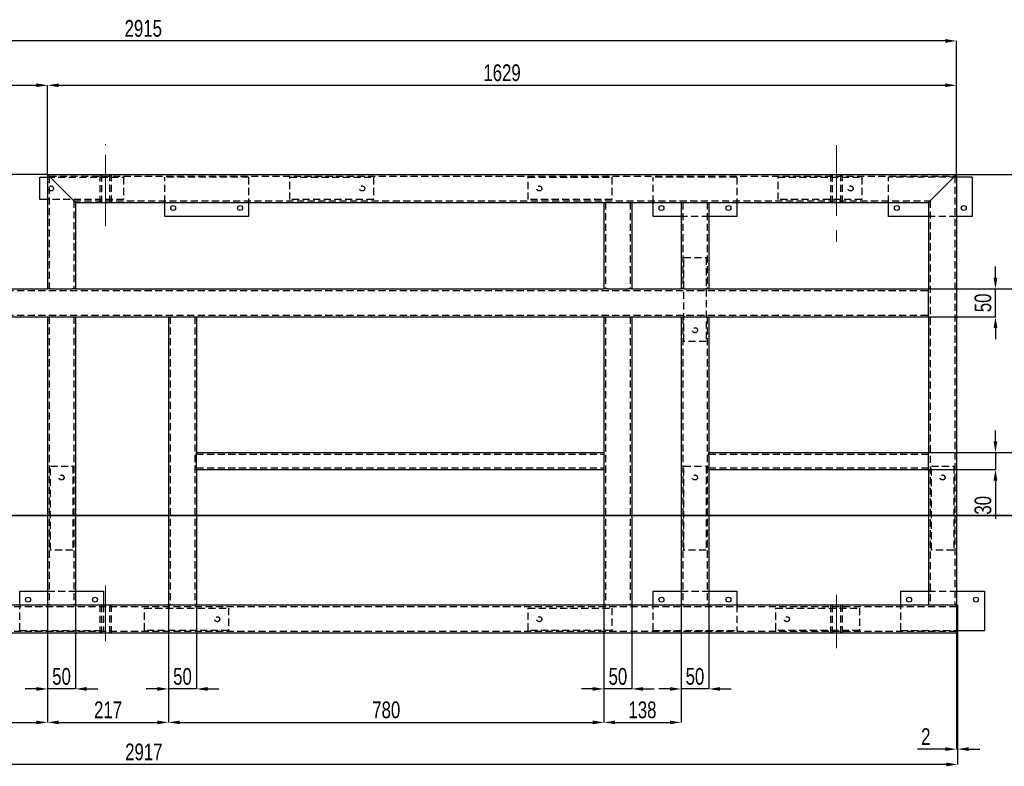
# Model space of a CAD drawing. Header units: millimetres. Extents: x 0 to 841, y 0 to 594.
# Tile 4 of 14: x 183 to 359, y 289 to 423. Entities that reach past the tile are written whole.
import ezdxf

# ---------------------------------------------------------------- set-up
doc = ezdxf.new("R2010")
doc.units = ezdxf.units.MM
doc.header["$PDSIZE"] = -1
doc.linetypes.add('CENTERX2', pattern=[20.32, 12.7, -2.54, 2.54, -2.54])
doc.linetypes.add('HIDDEN', pattern=[1.905, 1.27, -0.635])
for name, color, linetype in [('COTES', 1, 'Continuous'), ('TRAIT-MIXTES', 3, 'CENTERX2'), ('TRAIT-TIRET', 2, 'HIDDEN')]:
    doc.layers.add(name, color=color, linetype=linetype)
doc.layers.add('TRAIT-FORT', color=4, linetype='Continuous', lineweight=25)
doc.styles.add('SLDTEXTSTYLE0', font='TXT', dxfattribs={"width": 0.75})
doc.dimstyles.new('SLDDIMSTYLE0', dxfattribs={"dimtxt": 3, "dimasz": 2, "dimexe": 0, "dimexo": 0.0625, "dimgap": 0.75, "dimtad": 1, "dimdec": 0, "dimlfac": 10, "dimrnd": 1e-09, "dimzin": 12, "dimdsep": 46, "dimtxsty": 'SLDTEXTSTYLE0', "dimsah": 1, "dimcen": 0.09, "dimadec": 0, "dimazin": 3, "dimtfac": 1, "dimtdec": 0, "dimtofl": 0, "dimtmove": 0, "dimatfit": 3, "dimfxl": 1, "dimfrac": 2, "dimtolj": 1, "dimtzin": 12, "dimarcsym": 0})
doc.dimstyles.new('SLDDIMSTYLE1', dxfattribs={"dimtxt": 3, "dimasz": 2, "dimexe": 0, "dimexo": 0.0625, "dimgap": 0.75, "dimtad": 1, "dimdec": 0, "dimlfac": 10, "dimrnd": 1e-09, "dimzin": 12, "dimdsep": 46, "dimtxsty": 'SLDTEXTSTYLE0', "dimsah": 1, "dimcen": 0.09, "dimadec": 0, "dimazin": 3, "dimtfac": 1, "dimtdec": 0, "dimtmove": 0, "dimatfit": 0, "dimfxl": 1, "dimfrac": 2, "dimtolj": 1, "dimtzin": 12, "dimarcsym": 0})

# ---------------------------------------------------------------- blocks, each defined once
blk = doc.blocks.new('_D')
at = {"layer": 'COTES', "color": 0, "lineweight": -2, "transparency": 16777216}
for p, q in [((187.7, 395.27), (41.1, 395.27)), ((41.1, 393.27), (41.1, 315.07)), ((59.1, 313.07), (41.1, 313.07))]:
    blk.add_line(p, q, dxfattribs=at)
at = {"layer": 'COTES', "color": 0, "transparency": 16777216}
for points in [[(40.76, 393.27), (41.43, 393.27), (41.1, 395.27)], [(40.76, 315.07), (41.43, 315.07), (41.1, 313.07)]]:
    blk.add_solid(points, dxfattribs=at)
at = {"layer": 'Defpoints', "color": 0, "transparency": 16777216}
for p in [(187.76, 395.27), (41.1, 313.07), (59.16, 313.07)]:
    blk.add_point(p, dxfattribs=at)
at = {"layer": 'COTES', "color": 0, "transparency": 16777216, "insert": (37.35, 354.17), "char_height": 3, "attachment_point": 2, "rotation": 90, "style": 'SLDTEXTSTYLE0'}
blk.add_mtext('\\A1;822', dxfattribs=at)
blk = doc.blocks.new('_D_1')
at = {"layer": 'COTES', "color": 0, "lineweight": -2, "transparency": 16777216}
for p, q in [((59.16, 313.01), (59.16, 289.53)), ((350.86, 313.01), (350.86, 289.53)), ((348.86, 289.53), (61.16, 289.53))]:
    blk.add_line(p, q, dxfattribs=at)
at = {"layer": 'COTES', "color": 0, "transparency": 16777216}
for points in [[(61.16, 289.87), (61.16, 289.2), (59.16, 289.53)], [(348.86, 289.87), (348.86, 289.2), (350.86, 289.53)]]:
    blk.add_solid(points, dxfattribs=at)
at = {"layer": 'Defpoints', "color": 0, "transparency": 16777216}
for p in [(59.16, 313.07), (350.86, 313.07), (59.16, 289.53)]:
    blk.add_point(p, dxfattribs=at)
at = {"layer": 'COTES', "color": 0, "transparency": 16777216, "insert": (205.01, 293.28), "char_height": 3, "attachment_point": 2, "style": 'SLDTEXTSTYLE0'}
blk.add_mtext('\\A1;2917', dxfattribs=at)
blk = doc.blocks.new('_D_2')
at = {"layer": 'COTES', "color": 0, "lineweight": -2, "transparency": 16777216}
for p, q in [((350.66, 313.01), (350.66, 292.28)), ((350.86, 313.01), (350.86, 292.28)), ((348.66, 292.28), (343.66, 292.28)), ((350.86, 292.28), (350.66, 292.28)), ((352.86, 292.28), (354.86, 292.28))]:
    blk.add_line(p, q, dxfattribs=at)
at = {"layer": 'COTES', "color": 0, "transparency": 16777216}
for points in [[(348.66, 292.61), (348.66, 291.95), (350.66, 292.28)], [(352.86, 292.61), (352.86, 291.95), (350.86, 292.28)]]:
    blk.add_solid(points, dxfattribs=at)
at = {"layer": 'Defpoints', "color": 0, "transparency": 16777216}
for p in [(350.66, 313.07), (350.86, 313.07), (350.66, 292.28)]:
    blk.add_point(p, dxfattribs=at)
at = {"layer": 'COTES', "color": 0, "transparency": 16777216, "insert": (345.16, 296.03), "char_height": 3, "attachment_point": 2, "style": 'SLDTEXTSTYLE0'}
blk.add_mtext('\\A1;2', dxfattribs=at)
blk = doc.blocks.new('_D_5')
at = {"layer": 'COTES', "color": 0, "lineweight": -2, "transparency": 16777216}
for p, q in [((129.66, 318.01), (129.66, 297.07)), ((187.76, 318.01), (187.76, 297.07)), ((131.66, 297.07), (185.76, 297.07))]:
    blk.add_line(p, q, dxfattribs=at)
at = {"layer": 'COTES', "color": 0, "transparency": 16777216}
for points in [[(131.66, 297.4), (131.66, 296.74), (129.66, 297.07)], [(185.76, 297.4), (185.76, 296.74), (187.76, 297.07)]]:
    blk.add_solid(points, dxfattribs=at)
at = {"layer": 'Defpoints', "color": 0, "transparency": 16777216}
for p in [(129.66, 318.07), (187.76, 318.07), (187.76, 297.07)]:
    blk.add_point(p, dxfattribs=at)
at = {"layer": 'COTES', "color": 0, "transparency": 16777216, "insert": (158.71, 300.82), "char_height": 3, "attachment_point": 2, "style": 'SLDTEXTSTYLE0'}
blk.add_mtext('\\A1;581', dxfattribs=at)
blk = doc.blocks.new('_D_6')
at = {"layer": 'COTES', "color": 0, "lineweight": -2, "transparency": 16777216}
for p, q in [((187.76, 318.01), (187.76, 297.07)), ((209.44, 318.01), (209.44, 297.07)), ((189.76, 297.07), (207.44, 297.07))]:
    blk.add_line(p, q, dxfattribs=at)
at = {"layer": 'COTES', "color": 0, "transparency": 16777216}
for points in [[(189.76, 297.4), (189.76, 296.74), (187.76, 297.07)], [(207.44, 297.4), (207.44, 296.74), (209.44, 297.07)]]:
    blk.add_solid(points, dxfattribs=at)
at = {"layer": 'Defpoints', "color": 0, "transparency": 16777216}
for p in [(187.76, 318.07), (209.44, 318.07), (209.44, 297.07)]:
    blk.add_point(p, dxfattribs=at)
at = {"layer": 'COTES', "color": 0, "transparency": 16777216, "insert": (198.6, 300.82), "char_height": 3, "attachment_point": 2, "style": 'SLDTEXTSTYLE0'}
blk.add_mtext('\\A1;217', dxfattribs=at)
blk = doc.blocks.new('_D_7')
at = {"layer": 'COTES', "color": 0, "lineweight": -2, "transparency": 16777216}
for p, q in [((209.44, 318.01), (209.44, 297.07)), ((287.48, 318.01), (287.48, 297.07)), ((211.44, 297.07), (285.48, 297.07))]:
    blk.add_line(p, q, dxfattribs=at)
at = {"layer": 'COTES', "color": 0, "transparency": 16777216}
for points in [[(211.44, 297.4), (211.44, 296.74), (209.44, 297.07)], [(285.48, 297.4), (285.48, 296.74), (287.48, 297.07)]]:
    blk.add_solid(points, dxfattribs=at)
at = {"layer": 'Defpoints', "color": 0, "transparency": 16777216}
for p in [(209.44, 318.07), (287.48, 318.07), (287.48, 297.07)]:
    blk.add_point(p, dxfattribs=at)
at = {"layer": 'COTES', "color": 0, "transparency": 16777216, "insert": (248.46, 300.82), "char_height": 3, "attachment_point": 2, "style": 'SLDTEXTSTYLE0'}
blk.add_mtext('\\A1;780', dxfattribs=at)
blk = doc.blocks.new('_D_8')
at = {"layer": 'COTES', "color": 0, "lineweight": -2, "transparency": 16777216}
for p, q in [((287.48, 318.01), (287.48, 297.07)), ((301.29, 318.01), (301.29, 297.07)), ((289.48, 297.07), (299.29, 297.07))]:
    blk.add_line(p, q, dxfattribs=at)
at = {"layer": 'COTES', "color": 0, "transparency": 16777216}
for points in [[(289.48, 297.4), (289.48, 296.74), (287.48, 297.07)], [(299.29, 297.4), (299.29, 296.74), (301.29, 297.07)]]:
    blk.add_solid(points, dxfattribs=at)
at = {"layer": 'Defpoints', "color": 0, "transparency": 16777216}
for p in [(287.48, 318.07), (301.29, 318.07), (301.29, 297.07)]:
    blk.add_point(p, dxfattribs=at)
at = {"layer": 'COTES', "color": 0, "transparency": 16777216, "insert": (294.38, 300.82), "char_height": 3, "attachment_point": 2, "style": 'SLDTEXTSTYLE0'}
blk.add_mtext('\\A1;138', dxfattribs=at)
blk = doc.blocks.new('_D_11')
at = {"layer": 'COTES', "color": 0, "lineweight": -2, "transparency": 16777216}
for p, q in [((187.76, 318.01), (187.76, 303.07)), ((192.76, 318.01), (192.76, 303.07)), ((185.76, 303.07), (183.76, 303.07)), ((192.76, 303.07), (187.76, 303.07)), ((194.76, 303.07), (196.76, 303.07))]:
    blk.add_line(p, q, dxfattribs=at)
at = {"layer": 'COTES', "color": 0, "transparency": 16777216}
for points in [[(185.76, 303.4), (185.76, 302.74), (187.76, 303.07)], [(194.76, 303.4), (194.76, 302.74), (192.76, 303.07)]]:
    blk.add_solid(points, dxfattribs=at)
at = {"layer": 'Defpoints', "color": 0, "transparency": 16777216}
for p in [(187.76, 318.07), (192.76, 318.07), (187.76, 303.07)]:
    blk.add_point(p, dxfattribs=at)
at = {"layer": 'COTES', "color": 0, "transparency": 16777216, "insert": (190.26, 306.82), "char_height": 3, "attachment_point": 2, "style": 'SLDTEXTSTYLE0'}
blk.add_mtext('\\A1;50', dxfattribs=at)
blk = doc.blocks.new('_D_12')
at = {"layer": 'COTES', "color": 0, "lineweight": -2, "transparency": 16777216}
for p, q in [((209.44, 318.01), (209.44, 303.07)), ((214.44, 318.01), (214.44, 303.07)), ((207.44, 303.07), (205.44, 303.07)), ((214.44, 303.07), (209.44, 303.07)), ((216.44, 303.07), (218.44, 303.07))]:
    blk.add_line(p, q, dxfattribs=at)
at = {"layer": 'COTES', "color": 0, "transparency": 16777216}
for points in [[(207.44, 303.4), (207.44, 302.74), (209.44, 303.07)], [(216.44, 303.4), (216.44, 302.74), (214.44, 303.07)]]:
    blk.add_solid(points, dxfattribs=at)
at = {"layer": 'Defpoints', "color": 0, "transparency": 16777216}
for p in [(209.44, 318.07), (214.44, 318.07), (209.44, 303.07)]:
    blk.add_point(p, dxfattribs=at)
at = {"layer": 'COTES', "color": 0, "transparency": 16777216, "insert": (211.94, 306.82), "char_height": 3, "attachment_point": 2, "style": 'SLDTEXTSTYLE0'}
blk.add_mtext('\\A1;50', dxfattribs=at)
blk = doc.blocks.new('_D_13')
at = {"layer": 'COTES', "color": 0, "lineweight": -2, "transparency": 16777216}
for p, q in [((287.48, 318.01), (287.48, 303.07)), ((292.48, 318.01), (292.48, 303.07)), ((285.48, 303.07), (283.48, 303.07)), ((292.48, 303.07), (287.48, 303.07)), ((294.48, 303.07), (296.48, 303.07))]:
    blk.add_line(p, q, dxfattribs=at)
at = {"layer": 'COTES', "color": 0, "transparency": 16777216}
for points in [[(285.48, 303.4), (285.48, 302.74), (287.48, 303.07)], [(294.48, 303.4), (294.48, 302.74), (292.48, 303.07)]]:
    blk.add_solid(points, dxfattribs=at)
at = {"layer": 'Defpoints', "color": 0, "transparency": 16777216}
for p in [(287.48, 318.07), (292.48, 318.07), (287.48, 303.07)]:
    blk.add_point(p, dxfattribs=at)
at = {"layer": 'COTES', "color": 0, "transparency": 16777216, "insert": (289.98, 306.82), "char_height": 3, "attachment_point": 2, "style": 'SLDTEXTSTYLE0'}
blk.add_mtext('\\A1;50', dxfattribs=at)
blk = doc.blocks.new('_D_14')
at = {"layer": 'COTES', "color": 0, "lineweight": -2, "transparency": 16777216}
for p, q in [((301.29, 318.01), (301.29, 303.07)), ((306.29, 318.01), (306.29, 303.07)), ((299.29, 303.07), (297.29, 303.07)), ((306.29, 303.07), (301.29, 303.07)), ((308.29, 303.07), (310.29, 303.07))]:
    blk.add_line(p, q, dxfattribs=at)
at = {"layer": 'COTES', "color": 0, "transparency": 16777216}
for points in [[(299.29, 303.4), (299.29, 302.74), (301.29, 303.07)], [(308.29, 303.4), (308.29, 302.74), (306.29, 303.07)]]:
    blk.add_solid(points, dxfattribs=at)
at = {"layer": 'Defpoints', "color": 0, "transparency": 16777216}
for p in [(301.29, 318.07), (306.29, 318.07), (301.29, 303.07)]:
    blk.add_point(p, dxfattribs=at)
at = {"layer": 'COTES', "color": 0, "transparency": 16777216, "insert": (303.79, 306.82), "char_height": 3, "attachment_point": 2, "style": 'SLDTEXTSTYLE0'}
blk.add_mtext('\\A1;50', dxfattribs=at)
blk = doc.blocks.new('_D_16')
at = {"layer": 'COTES', "color": 0, "lineweight": -2, "transparency": 16777216}
for p, q in [((134.66, 395.33), (134.66, 411.27)), ((136.66, 411.27), (185.76, 411.27)), ((187.76, 395.33), (187.76, 411.27))]:
    blk.add_line(p, q, dxfattribs=at)
at = {"layer": 'COTES', "color": 0, "transparency": 16777216}
for points in [[(136.66, 411.6), (136.66, 410.94), (134.66, 411.27)], [(185.76, 411.6), (185.76, 410.94), (187.76, 411.27)]]:
    blk.add_solid(points, dxfattribs=at)
at = {"layer": 'Defpoints', "color": 0, "transparency": 16777216}
for p in [(187.76, 411.27), (134.66, 395.27), (187.76, 395.27)]:
    blk.add_point(p, dxfattribs=at)
at = {"layer": 'COTES', "color": 0, "transparency": 16777216, "insert": (161.21, 415.02), "char_height": 3, "attachment_point": 2, "style": 'SLDTEXTSTYLE0'}
blk.add_mtext('\\A1;531', dxfattribs=at)
blk = doc.blocks.new('_D_17')
at = {"layer": 'COTES', "color": 0, "lineweight": -2, "transparency": 16777216}
for p, q in [((187.76, 395.33), (187.76, 411.27)), ((189.76, 411.27), (348.66, 411.27)), ((350.66, 395.33), (350.66, 411.27))]:
    blk.add_line(p, q, dxfattribs=at)
at = {"layer": 'COTES', "color": 0, "transparency": 16777216}
for points in [[(189.76, 411.6), (189.76, 410.94), (187.76, 411.27)], [(348.66, 411.6), (348.66, 410.94), (350.66, 411.27)]]:
    blk.add_solid(points, dxfattribs=at)
at = {"layer": 'Defpoints', "color": 0, "transparency": 16777216}
for p in [(350.66, 411.27), (187.76, 395.27), (350.66, 395.27)]:
    blk.add_point(p, dxfattribs=at)
at = {"layer": 'COTES', "color": 0, "transparency": 16777216, "insert": (269.21, 415.02), "char_height": 3, "attachment_point": 2, "style": 'SLDTEXTSTYLE0'}
blk.add_mtext('\\A1;1629', dxfattribs=at)
blk = doc.blocks.new('_D_18')
at = {"layer": 'COTES', "color": 0, "lineweight": -2, "transparency": 16777216}
for p, q in [((59.16, 395.33), (59.16, 419.22)), ((348.66, 419.22), (61.16, 419.22)), ((350.66, 395.33), (350.66, 419.22))]:
    blk.add_line(p, q, dxfattribs=at)
at = {"layer": 'COTES', "color": 0, "transparency": 16777216}
for points in [[(61.16, 419.55), (61.16, 418.89), (59.16, 419.22)], [(348.66, 419.55), (348.66, 418.89), (350.66, 419.22)]]:
    blk.add_solid(points, dxfattribs=at)
at = {"layer": 'Defpoints', "color": 0, "transparency": 16777216}
for p in [(59.16, 419.22), (59.16, 395.27), (350.66, 395.27)]:
    blk.add_point(p, dxfattribs=at)
at = {"layer": 'COTES', "color": 0, "transparency": 16777216, "insert": (204.91, 422.97), "char_height": 3, "attachment_point": 2, "style": 'SLDTEXTSTYLE0'}
blk.add_mtext('\\A1;2915', dxfattribs=at)
blk = doc.blocks.new('_D_21')
at = {"layer": 'COTES', "color": 0, "lineweight": -2, "transparency": 16777216}
for p, q in [((350.72, 395.27), (365.66, 395.27)), ((365.66, 393.27), (365.66, 376.77)), ((345.72, 374.77), (365.66, 374.77))]:
    blk.add_line(p, q, dxfattribs=at)
at = {"layer": 'COTES', "color": 0, "transparency": 16777216}
for points in [[(365.33, 393.27), (365.99, 393.27), (365.66, 395.27)], [(365.33, 376.77), (365.99, 376.77), (365.66, 374.77)]]:
    blk.add_solid(points, dxfattribs=at)
at = {"layer": 'Defpoints', "color": 0, "transparency": 16777216}
for p in [(350.66, 395.27), (345.66, 374.77), (365.66, 374.77)]:
    blk.add_point(p, dxfattribs=at)
at = {"layer": 'COTES', "color": 0, "transparency": 16777216, "insert": (361.91, 385.02), "char_height": 3, "attachment_point": 2, "rotation": 90, "style": 'SLDTEXTSTYLE0'}
blk.add_mtext('\\A1;205', dxfattribs=at)
blk = doc.blocks.new('_D_22')
at = {"layer": 'COTES', "color": 0, "lineweight": -2, "transparency": 16777216}
for p, q in [((357.65, 376.77), (357.65, 378.77)), ((345.72, 374.77), (357.65, 374.77)), ((357.65, 369.77), (357.65, 374.77)), ((345.72, 369.77), (357.65, 369.77)), ((357.65, 367.77), (357.65, 365.77))]:
    blk.add_line(p, q, dxfattribs=at)
at = {"layer": 'COTES', "color": 0, "transparency": 16777216}
for points in [[(357.31, 376.77), (357.98, 376.77), (357.65, 374.77)], [(357.31, 367.77), (357.98, 367.77), (357.65, 369.77)]]:
    blk.add_solid(points, dxfattribs=at)
at = {"layer": 'Defpoints', "color": 0, "transparency": 16777216}
for p in [(345.66, 374.77), (357.65, 374.77), (345.66, 369.77)]:
    blk.add_point(p, dxfattribs=at)
at = {"layer": 'COTES', "color": 0, "transparency": 16777216, "insert": (353.9, 372.27), "char_height": 3, "attachment_point": 2, "rotation": 90, "style": 'SLDTEXTSTYLE0'}
blk.add_mtext('\\A1;50', dxfattribs=at)
blk = doc.blocks.new('_D_23')
at = {"layer": 'COTES', "color": 0, "lineweight": -2, "transparency": 16777216}
for p, q in [((345.72, 374.77), (365.66, 374.77)), ((365.66, 372.77), (365.66, 347.42)), ((345.72, 345.42), (365.66, 345.42))]:
    blk.add_line(p, q, dxfattribs=at)
at = {"layer": 'COTES', "color": 0, "transparency": 16777216}
for points in [[(365.33, 372.77), (365.99, 372.77), (365.66, 374.77)], [(365.33, 347.42), (365.99, 347.42), (365.66, 345.42)]]:
    blk.add_solid(points, dxfattribs=at)
at = {"layer": 'Defpoints', "color": 0, "transparency": 16777216}
for p in [(345.66, 374.77), (345.66, 345.42), (365.66, 345.42)]:
    blk.add_point(p, dxfattribs=at)
at = {"layer": 'COTES', "color": 0, "transparency": 16777216, "insert": (361.91, 360.1), "char_height": 3, "attachment_point": 2, "rotation": 90, "style": 'SLDTEXTSTYLE0'}
blk.add_mtext('\\A1;293', dxfattribs=at)
blk = doc.blocks.new('_D_24')
at = {"layer": 'COTES', "color": 0, "lineweight": -2, "transparency": 16777216}
for p, q in [((357.65, 347.42), (357.65, 349.42)), ((345.72, 345.42), (357.65, 345.42)), ((357.65, 345.42), (357.65, 342.42)), ((345.72, 342.42), (357.65, 342.42)), ((357.65, 340.42), (357.65, 333.55))]:
    blk.add_line(p, q, dxfattribs=at)
at = {"layer": 'COTES', "color": 0, "transparency": 16777216}
for points in [[(357.31, 347.42), (357.98, 347.42), (357.65, 345.42)], [(357.31, 340.42), (357.98, 340.42), (357.65, 342.42)]]:
    blk.add_solid(points, dxfattribs=at)
at = {"layer": 'Defpoints', "color": 0, "transparency": 16777216}
for p in [(345.66, 345.42), (357.65, 345.42), (345.66, 342.42)]:
    blk.add_point(p, dxfattribs=at)
at = {"layer": 'COTES', "color": 0, "transparency": 16777216, "insert": (353.9, 335.98), "char_height": 3, "attachment_point": 2, "rotation": 90, "style": 'SLDTEXTSTYLE0'}
blk.add_mtext('\\A1;30', dxfattribs=at)

msp = doc.modelspace()

# ---------------------------------------------------------------- linework, layer by layer
at = {"lineweight": 35}
msp.add_line((363.99, 334.15), (47.96, 334.15), dxfattribs=at)
at = {"layer": 'TRAIT-FORT', "lineweight": 25}
for p, q in [((186.36, 390.77), (186.36, 394.77)), ((186.36, 394.77), (187.76, 394.77)), ((187.76, 395.27), (350.66, 395.27)), ((187.76, 395.27), (187.76, 374.77)), ((192.16, 390.87), (188.36, 394.67)), ((346.26, 390.87), (350.06, 394.67)), ((350.06, 394.67), (350.66, 395.27)), ((350.66, 395.27), (350.66, 318.07)), ((353.46, 394.77), (350.66, 394.77)), ((353.46, 394.77), (353.46, 387.77)), ((187.76, 390.77), (186.36, 390.77)), ((192.76, 390.27), (287.48, 390.27)), ((192.76, 390.27), (192.76, 374.77)), ((208.76, 387.77), (208.76, 390.27)), ((223.76, 390.27), (223.76, 387.77)), ((287.48, 390.27), (287.48, 374.77)), ((287.48, 390.27), (288.08, 390.27)), ((288.08, 390.27), (291.88, 390.27)), ((291.88, 390.27), (292.48, 390.27)), ((292.48, 390.27), (301.29, 390.27)), ((292.48, 390.27), (292.48, 374.77)), ((296.29, 387.77), (296.29, 390.27)), ((301.29, 390.27), (301.29, 374.77)), ((301.29, 390.27), (301.89, 390.27)), ((301.89, 390.27), (305.69, 390.27)), ((305.69, 390.27), (306.29, 390.27)), ((306.29, 390.27), (345.66, 390.27)), ((306.29, 390.27), (306.29, 374.77)), ((311.29, 390.27), (311.29, 387.77)), ((338.46, 387.77), (338.46, 390.27)), ((345.66, 390.27), (345.66, 374.77)), ((223.76, 387.77), (208.76, 387.77)), ((301.29, 387.77), (296.29, 387.77)), ((311.29, 387.77), (306.29, 387.77)), ((345.66, 387.77), (338.46, 387.77)), ((353.46, 387.77), (350.66, 387.77)), ((134.66, 374.77), (187.76, 374.77)), ((188.36, 374.77), (187.76, 374.77)), ((188.36, 374.77), (192.16, 374.77)), ((192.76, 374.77), (192.16, 374.77)), ((192.76, 374.77), (287.48, 374.77)), ((288.08, 374.77), (287.48, 374.77)), ((288.08, 374.77), (291.88, 374.77)), ((292.48, 374.77), (291.88, 374.77)), ((292.48, 374.77), (301.29, 374.77)), ((301.89, 374.77), (301.29, 374.77)), ((301.89, 374.77), (305.69, 374.77)), ((306.29, 374.77), (305.69, 374.77)), ((306.29, 374.77), (345.66, 374.77)), ((345.66, 374.17), (345.66, 374.77)), ((345.66, 370.37), (345.66, 374.17)), ((162.19, 369.77), (187.76, 369.77)), ((187.76, 369.77), (187.76, 318.07)), ((187.76, 369.77), (188.36, 369.77)), ((188.36, 369.77), (192.16, 369.77)), ((192.16, 369.77), (192.76, 369.77)), ((192.76, 369.77), (209.44, 369.77)), ((192.76, 369.77), (192.76, 318.07)), ((209.44, 369.77), (209.44, 318.07)), ((209.44, 369.77), (210.04, 369.77)), ((210.04, 369.77), (213.84, 369.77)), ((213.84, 369.77), (214.44, 369.77)), ((214.44, 369.77), (287.48, 369.77)), ((214.44, 369.77), (214.44, 345.42)), ((287.48, 369.77), (287.48, 345.42)), ((287.48, 369.77), (288.08, 369.77)), ((288.08, 369.77), (291.88, 369.77)), ((291.88, 369.77), (292.48, 369.77)), ((292.48, 369.77), (301.29, 369.77)), ((292.48, 369.77), (292.48, 318.07)), ((301.29, 369.77), (301.29, 318.07)), ((301.29, 369.77), (301.89, 369.77)), ((301.89, 369.77), (305.69, 369.77)), ((305.69, 369.77), (306.29, 369.77)), ((306.29, 369.77), (345.66, 369.77)), ((306.29, 369.77), (306.29, 345.42)), ((345.66, 369.77), (345.66, 370.37)), ((345.66, 369.77), (345.66, 345.42)), ((214.44, 345.42), (287.48, 345.42)), ((214.44, 344.82), (214.44, 345.42)), ((214.44, 343.02), (214.44, 344.82)), ((287.48, 345.42), (287.48, 344.82)), ((287.48, 344.82), (287.48, 343.02)), ((306.29, 345.42), (345.66, 345.42)), ((306.29, 344.82), (306.29, 345.42)), ((306.29, 344.82), (306.29, 343.02)), ((345.66, 344.82), (345.66, 345.42)), ((345.66, 343.02), (345.66, 344.82)), ((214.44, 342.42), (214.44, 343.02)), ((214.44, 342.42), (287.48, 342.42)), ((214.44, 342.42), (214.44, 318.07)), ((287.48, 343.02), (287.48, 342.42)), ((287.48, 342.42), (287.48, 318.07)), ((306.29, 342.42), (306.29, 343.02)), ((306.29, 342.42), (345.66, 342.42)), ((306.29, 342.42), (306.29, 318.07)), ((345.66, 342.42), (345.66, 343.02)), ((345.66, 342.42), (345.66, 318.07)), ((182.76, 320.57), (187.76, 320.57)), ((182.76, 318.07), (182.76, 320.57)), ((192.76, 320.57), (197.76, 320.57)), ((197.76, 320.57), (197.76, 318.07)), ((296.29, 320.57), (301.29, 320.57)), ((296.29, 318.07), (296.29, 320.57)), ((306.29, 320.57), (311.29, 320.57)), ((311.29, 320.57), (311.29, 318.07)), ((340.66, 320.57), (345.66, 320.57)), ((340.66, 318.07), (340.66, 320.57)), ((350.66, 320.57), (355.66, 320.57)), ((355.66, 320.57), (355.66, 313.57)), ((187.76, 318.07), (162.19, 318.07)), ((188.36, 318.07), (187.76, 318.07)), ((192.16, 318.07), (188.36, 318.07)), ((192.76, 318.07), (192.16, 318.07)), ((209.44, 318.07), (192.76, 318.07)), ((210.04, 318.07), (209.44, 318.07)), ((213.84, 318.07), (210.04, 318.07)), ((214.44, 318.07), (213.84, 318.07)), ((287.48, 318.07), (214.44, 318.07)), ((288.08, 318.07), (287.48, 318.07)), ((291.88, 318.07), (288.08, 318.07)), ((292.48, 318.07), (291.88, 318.07)), ((301.29, 318.07), (292.48, 318.07)), ((301.89, 318.07), (301.29, 318.07)), ((305.69, 318.07), (301.89, 318.07)), ((306.29, 318.07), (305.69, 318.07)), ((345.66, 318.07), (306.29, 318.07)), ((346.26, 318.07), (345.66, 318.07)), ((350.06, 318.07), (346.26, 318.07)), ((350.66, 318.07), (350.06, 318.07)), ((350.86, 318.07), (350.66, 318.07)), ((350.66, 318.07), (350.66, 317.47)), ((350.86, 318.07), (350.86, 317.47)), ((350.66, 317.47), (350.66, 313.67)), ((350.86, 317.47), (350.86, 313.67)), ((350.66, 313.07), (59.16, 313.07)), ((350.66, 313.67), (350.66, 313.07)), ((350.86, 313.07), (350.66, 313.07)), ((350.86, 313.67), (350.86, 313.07)), ((350.86, 313.57), (355.66, 313.57))]:
    msp.add_line(p, q, dxfattribs=at)
at = {"layer": 'TRAIT-FORT', "lineweight": 25, "flags": 128}
for points in [[(187.76, 395.27), (187.77, 395.26), (187.81, 395.22), (187.86, 395.17), (187.94, 395.09), (188.03, 395), (188.13, 394.9), (188.24, 394.79), (188.36, 394.67)], [(188.36, 394.67), (188.24, 394.79), (188.13, 394.9), (188.03, 395), (187.94, 395.09), (187.86, 395.17), (187.81, 395.22), (187.77, 395.26), (187.76, 395.27)], [(350.06, 394.67), (350.18, 394.79), (350.29, 394.9), (350.39, 395), (350.48, 395.09), (350.56, 395.17), (350.62, 395.22), (350.65, 395.26), (350.66, 395.27)], [(192.16, 390.87), (192.28, 390.75), (192.39, 390.64), (192.49, 390.54), (192.58, 390.45), (192.66, 390.37), (192.72, 390.32), (192.75, 390.28), (192.76, 390.27)], [(192.76, 390.27), (192.75, 390.28), (192.72, 390.32), (192.66, 390.37), (192.58, 390.45), (192.49, 390.54), (192.39, 390.64), (192.28, 390.75), (192.16, 390.87)], [(345.66, 390.27), (345.67, 390.28), (345.71, 390.32), (345.76, 390.37), (345.84, 390.45), (345.93, 390.54), (346.03, 390.64), (346.14, 390.75), (346.26, 390.87)], [(345.66, 390.27), (345.67, 390.28), (345.71, 390.32), (345.76, 390.37), (345.84, 390.45), (345.93, 390.54), (346.03, 390.64), (346.14, 390.75), (346.26, 390.87)]]:
    msp.add_lwpolyline(points, dxfattribs=at)
at = {"layer": 'TRAIT-FORT', "lineweight": 25}
for centre in [(210.26, 389.27), (222.26, 389.27), (297.79, 389.27), (309.79, 389.27), (339.96, 389.27), (351.96, 389.27), (184.26, 319.07), (196.26, 319.07), (297.79, 319.07), (309.79, 319.07), (342.16, 319.07), (354.16, 319.07)]:
    msp.add_circle(centre, 0.45, dxfattribs=at)
at = {"layer": 'TRAIT-MIXTES', "lineweight": 18}
for p, q in [((198.16, 386.08), (198.16, 400.71)), ((198.16, 400.71), (198.16, 400.55)), ((329.16, 400.55), (329.16, 383.19)), ((198.16, 313.37), (198.16, 321.6)), ((329.16, 319.95), (329.16, 310.35)), ((198.16, 311.62), (198.16, 313.37))]:
    msp.add_line(p, q, dxfattribs=at)
at = {"layer": 'TRAIT-TIRET'}
for p, q in [((187.76, 394.77), (201.36, 394.77)), ((188.06, 394.97), (350.36, 394.97)), ((188.06, 394.97), (188.06, 374.77)), ((197.11, 395.27), (199.21, 395.27)), ((197.11, 395.27), (197.11, 394.97)), ((197.11, 395.27), (197.11, 390.27)), ((197.41, 395.27), (197.41, 390.27)), ((198.91, 390.27), (198.91, 395.27)), ((199.21, 394.97), (199.21, 395.27)), ((199.21, 390.27), (199.21, 395.27)), ((201.36, 394.77), (201.36, 390.77)), ((208.76, 390.27), (208.76, 394.77)), ((223.76, 394.77), (208.76, 394.77)), ((223.76, 394.77), (223.76, 390.27)), ((231.16, 390.77), (231.16, 394.77)), ((231.16, 394.77), (246.16, 394.77)), ((246.16, 394.77), (246.16, 390.77)), ((273.89, 394.77), (288.89, 394.77)), ((273.89, 390.77), (273.89, 394.77)), ((288.89, 394.77), (288.89, 390.77)), ((296.29, 390.27), (296.29, 394.77)), ((311.29, 394.77), (296.29, 394.77)), ((311.29, 394.77), (311.29, 390.27)), ((318.69, 394.77), (333.69, 394.77)), ((318.69, 390.77), (318.69, 394.77)), ((328.11, 395.27), (330.21, 395.27)), ((328.11, 395.27), (328.11, 390.27)), ((328.11, 395.27), (328.11, 394.97)), ((328.41, 395.27), (328.41, 390.27)), ((329.91, 390.27), (329.91, 395.27)), ((330.21, 390.27), (330.21, 395.27)), ((330.21, 394.97), (330.21, 395.27)), ((333.69, 394.77), (333.69, 390.77)), ((338.46, 390.27), (338.46, 394.77)), ((350.66, 394.77), (338.46, 394.77)), ((350.36, 394.97), (350.36, 318.07)), ((201.36, 390.77), (187.76, 390.77)), ((192.46, 390.57), (345.96, 390.57)), ((192.46, 390.57), (192.46, 374.77)), ((197.11, 390.57), (197.11, 390.27)), ((199.21, 390.27), (199.21, 390.57)), ((246.16, 390.77), (231.16, 390.77)), ((288.89, 390.77), (273.89, 390.77)), ((287.78, 390.27), (287.78, 374.77)), ((292.18, 390.27), (292.18, 374.77)), ((301.59, 390.27), (301.59, 374.77)), ((305.99, 390.27), (305.99, 374.77)), ((333.69, 390.77), (318.69, 390.77)), ((328.11, 390.57), (328.11, 390.27)), ((330.21, 390.27), (330.21, 390.57)), ((345.96, 390.57), (345.96, 318.07)), ((306.29, 387.77), (301.29, 387.77)), ((350.66, 387.77), (345.66, 387.77)), ((301.79, 380.37), (305.79, 380.37)), ((301.79, 365.37), (301.79, 380.37)), ((305.79, 380.37), (305.79, 365.37)), ((134.66, 374.47), (345.66, 374.47)), ((134.66, 370.07), (345.66, 370.07)), ((188.06, 369.77), (188.06, 318.07)), ((192.46, 369.77), (192.46, 318.07)), ((209.74, 369.77), (209.74, 318.07)), ((214.14, 369.77), (214.14, 318.07)), ((287.78, 369.77), (287.78, 318.07)), ((292.18, 369.77), (292.18, 318.07)), ((301.59, 369.77), (301.59, 318.07)), ((305.99, 369.77), (305.99, 318.07)), ((305.79, 365.37), (301.79, 365.37)), ((214.44, 345.12), (287.48, 345.12)), ((306.29, 345.12), (345.66, 345.12)), ((188.26, 327.97), (188.26, 342.97)), ((188.26, 342.97), (192.26, 342.97)), ((192.26, 342.97), (192.26, 327.97)), ((214.44, 342.72), (287.48, 342.72)), ((301.79, 327.97), (301.79, 342.97)), ((301.79, 342.97), (305.79, 342.97)), ((305.79, 342.97), (305.79, 327.97)), ((306.29, 342.72), (345.66, 342.72)), ((346.16, 327.97), (346.16, 342.97)), ((346.16, 342.97), (350.16, 342.97)), ((350.16, 342.97), (350.16, 327.97)), ((192.26, 327.97), (188.26, 327.97)), ((305.79, 327.97), (301.79, 327.97)), ((350.16, 327.97), (346.16, 327.97)), ((187.76, 320.57), (192.76, 320.57)), ((301.29, 320.57), (306.29, 320.57)), ((345.66, 320.57), (350.66, 320.57)), ((350.66, 317.77), (63.86, 317.77)), ((182.76, 313.57), (182.76, 318.07)), ((197.11, 318.07), (197.11, 313.07)), ((197.11, 318.07), (197.11, 317.77)), ((197.41, 318.07), (197.41, 313.07)), ((197.76, 318.07), (197.76, 313.57)), ((198.91, 313.07), (198.91, 318.07)), ((199.21, 313.07), (199.21, 318.07)), ((199.21, 317.77), (199.21, 318.07)), ((296.29, 313.57), (296.29, 318.07)), ((311.29, 318.07), (311.29, 313.57)), ((328.11, 318.07), (328.11, 313.07)), ((328.11, 318.07), (328.11, 317.77)), ((328.41, 318.07), (328.41, 313.07)), ((329.91, 313.07), (329.91, 318.07)), ((330.21, 313.07), (330.21, 318.07)), ((330.21, 317.77), (330.21, 318.07)), ((340.66, 313.57), (340.66, 318.07)), ((205.16, 313.57), (205.16, 317.57)), ((205.16, 317.57), (220.16, 317.57)), ((220.16, 317.57), (220.16, 313.57)), ((273.89, 313.57), (273.89, 317.57)), ((273.89, 317.57), (288.89, 317.57)), ((288.89, 317.57), (288.89, 313.57)), ((318.26, 313.57), (318.26, 317.57)), ((318.26, 317.57), (333.26, 317.57)), ((333.26, 317.57), (333.26, 313.57)), ((350.66, 313.37), (59.46, 313.37)), ((182.76, 313.57), (197.76, 313.57)), ((197.11, 313.37), (197.11, 313.07)), ((199.21, 313.07), (197.11, 313.07)), ((199.21, 313.07), (199.21, 313.37)), ((220.16, 313.57), (205.16, 313.57)), ((288.89, 313.57), (273.89, 313.57)), ((296.29, 313.57), (311.29, 313.57)), ((333.26, 313.57), (318.26, 313.57)), ((328.11, 313.37), (328.11, 313.07)), ((330.21, 313.07), (328.11, 313.07)), ((330.21, 313.07), (330.21, 313.37)), ((340.66, 313.57), (350.86, 313.57))]:
    msp.add_line(p, q, dxfattribs=at)
for centre in [(188.36, 392.77), (244.16, 392.77), (275.89, 392.77), (331.69, 392.77), (303.79, 367.37), (190.26, 340.97), (303.79, 340.97), (348.16, 340.97), (218.16, 315.57), (275.89, 315.57), (320.26, 315.57)]:
    msp.add_circle(centre, 0.45, dxfattribs=at)

# ---------------------------------------------------------------- dimensions: what is measured, and where the dimension line sits
at = {"layer": 'COTES'}
for base, p1, p2, dimstyle, picture, middle in [((59.16, 419.22), (350.66, 395.27), (59.16, 395.27), 'SLDDIMSTYLE0', '_D_18', (204.91, 419.22)), ((187.76, 411.27), (134.66, 395.27), (187.76, 395.27), 'SLDDIMSTYLE0', '_D_16', (161.21, 411.27)), ((350.66, 411.27), (187.76, 395.27), (350.66, 395.27), 'SLDDIMSTYLE0', '_D_17', (269.21, 411.27)), ((187.76, 297.07), (129.66, 318.07), (187.76, 318.07), 'SLDDIMSTYLE0', '_D_5', (158.71, 297.07)), ((187.76, 303.07), (192.76, 318.07), (187.76, 318.07), 'SLDDIMSTYLE1', '_D_11', (190.26, 303.07)), ((209.44, 297.07), (187.76, 318.07), (209.44, 318.07), 'SLDDIMSTYLE0', '_D_6', (198.6, 297.07)), ((209.44, 303.07), (214.44, 318.07), (209.44, 318.07), 'SLDDIMSTYLE1', '_D_12', (211.94, 303.07)), ((287.48, 297.07), (209.44, 318.07), (287.48, 318.07), 'SLDDIMSTYLE0', '_D_7', (248.46, 297.07)), ((287.48, 303.07), (292.48, 318.07), (287.48, 318.07), 'SLDDIMSTYLE1', '_D_13', (289.98, 303.07)), ((301.29, 297.07), (287.48, 318.07), (301.29, 318.07), 'SLDDIMSTYLE1', '_D_8', (294.38, 297.07)), ((301.29, 303.07), (306.29, 318.07), (301.29, 318.07), 'SLDDIMSTYLE1', '_D_14', (303.79, 303.07)), ((59.16, 289.53), (350.86, 313.07), (59.16, 313.07), 'SLDDIMSTYLE0', '_D_1', (205.01, 289.53)), ((350.66, 292.28), (350.86, 313.07), (350.66, 313.07), 'SLDDIMSTYLE1', '_D_2', (345.16, 292.28))]:
    dim = msp.add_linear_dim(base=base, p1=p1, p2=p2, dimstyle=dimstyle, dxfattribs=at)
    dim.commit()
    dim.dimension.update_dxf_attribs({"geometry": picture, "text_midpoint": middle, "dimtype": 160})
for base, p1, p2, dimstyle, picture, middle in [((41.1, 313.07), (187.76, 395.27), (59.16, 313.07), 'SLDDIMSTYLE0', '_D', (41.1, 354.17)), ((365.66, 374.77), (350.66, 395.27), (345.66, 374.77), 'SLDDIMSTYLE0', '_D_21', (365.66, 385.02)), ((357.65, 374.77), (345.66, 369.77), (345.66, 374.77), 'SLDDIMSTYLE1', '_D_22', (357.65, 372.27)), ((365.66071611, 345.42024994), (345.66071611, 374.77024994), (345.66071611, 345.42024994), 'SLDDIMSTYLE0', '_D_23', (365.66071611, 360.09524994)), ((357.65, 345.42), (345.66, 342.42), (345.66, 345.42), 'SLDDIMSTYLE1', '_D_24', (357.65, 335.98))]:
    dim = msp.add_linear_dim(base=base, p1=p1, p2=p2, angle=90, dimstyle=dimstyle, dxfattribs=at)
    dim.commit()
    dim.dimension.update_dxf_attribs({"geometry": picture, "text_midpoint": middle, "dimtype": 160})

doc.saveas('drawing.dxf')
